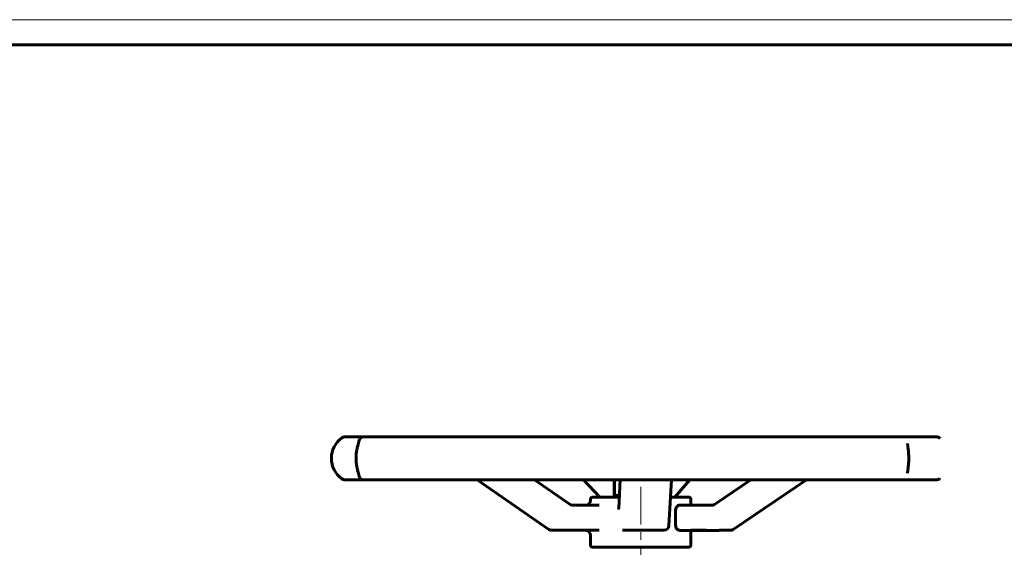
# Model space of a CAD drawing. Header units: millimetres. Extents: x 0 to 594, y 0 to 420.
# Tile 7 of 8: x 297 to 493, y 315 to 420. Entities that reach past the tile are written whole.
import ezdxf

# ---------------------------------------------------------------- set-up
doc = ezdxf.new("R2010")
doc.units = ezdxf.units.MM
for name, pattern in [('K5LT_AXLED', [12, 7.5, -1.5, 1.5, -1.5]), ('K5LT_BASIC', [0]), ('K5LT_THIN', [0])]:
    doc.linetypes.add(name, pattern=pattern)
doc.layers.add('Системный слой (1)', color=7, linetype='Continuous', true_color=0x6c6c6c)

# ---------------------------------------------------------------- blocks, each defined once
blk = doc.blocks.new('U20')
at = {"layer": 'Системный слой (1)', "color": 143, "linetype": 'K5LT_BASIC', "lineweight": 60, "true_color": 0x33acca}
for p, q in [((416.38, 325.07), (411.14, 325.07)), ((430.14, 325.07), (426.58, 325.07))]:
    blk.add_line(p, q, dxfattribs=at)
blk = doc.blocks.new('U21')
at = {"layer": 'Системный слой (1)', "color": 143, "linetype": 'K5LT_BASIC', "lineweight": 60, "true_color": 0x33acca}
for p, q in [((428.36, 318.44), (433.67, 318.44)), ((433.67, 318.44), (436.27, 318.44))]:
    blk.add_line(p, q, dxfattribs=at)
blk = doc.blocks.new('U22')
at = {"layer": 'Системный слой (1)', "color": 143, "linetype": 'K5LT_BASIC', "lineweight": 60, "true_color": 0x33acca}
for p, q in [((410.64, 324.44), (410.64, 324.57)), ((410.64, 315.57), (410.64, 317.44))]:
    blk.add_line(p, q, dxfattribs=at)
blk = doc.blocks.new('U23')
at = {"layer": 'Системный слой (1)', "color": 143, "linetype": 'K5LT_BASIC', "lineweight": 60, "true_color": 0x33acca}
for p, q in [((430.64, 323.44), (430.64, 324.57)), ((430.64, 315.57), (430.64, 318.44))]:
    blk.add_line(p, q, dxfattribs=at)
blk = doc.blocks.new('U29')
at = {"layer": 'Системный слой (1)', "color": 143, "linetype": 'K5LT_BASIC', "lineweight": 60, "true_color": 0x33acca}
for p, q in [((415.37, 325.54), (415.37, 325.28)), ((415.37, 325.28), (415.38, 325.12)), ((415.38, 325.12), (415.39, 325.07)), ((415.39, 325.07), (415.39, 325.07)), ((415.39, 325.07), (415.39, 325.07)), ((415.39, 325.07), (415.39, 325.07))]:
    blk.add_line(p, q, dxfattribs=at)
blk = doc.blocks.new('U30')
at = {"layer": 'Системный слой (1)', "color": 143, "linetype": 'K5LT_BASIC', "lineweight": 60, "true_color": 0x33acca}
for p, q in [((415.42, 325.54), (415.75, 325.43)), ((415.75, 325.43), (416.08, 325.34)), ((416.08, 325.34), (416.39, 325.26))]:
    blk.add_line(p, q, dxfattribs=at)
blk = doc.blocks.new('U38')
at = {"layer": 'Системный слой (1)', "color": 143, "linetype": 'K5LT_BASIC', "lineweight": 60, "true_color": 0x33acca}
for start, end in [(54.2735, 54.6331), (305.3669, 305.7203)]:
    blk.add_arc((477.23, 332.77), 5, start, end, dxfattribs=at)
blk = doc.blocks.new('U46')
at = {"color": 7, "linetype": 'K5LT_THIN', "lineweight": 18, "true_color": 0xffffff}
blk.add_line((0, 420), (594, 420), dxfattribs=at)
at = {"color": 143, "linetype": 'K5LT_BASIC', "lineweight": 60, "true_color": 0x33acca}
blk.add_line((20, 415), (589, 415), dxfattribs=at)

msp = doc.modelspace()

# ---------------------------------------------------------------- linework, layer by layer
at = {"layer": 'Системный слой (1)', "color": 143, "linetype": 'K5LT_BASIC', "lineweight": 60, "true_color": 0x33acca}
for p, q in [((363.4623, 337.0285), (361.7397, 337.0285)), ((365.5437, 337.0285), (363.4623, 337.0285)), ((376.5833, 337.0285), (365.5437, 337.0285)), ((381.5323, 337.0285), (376.5833, 337.0285)), ((399.7975, 337.0285), (381.5323, 337.0285)), ((406.4803, 337.0285), (399.7975, 337.0285)), ((427.7867, 337.0285), (406.4803, 337.0285)), ((434.6724, 337.0285), (427.7867, 337.0285)), ((454.139, 337.0285), (434.6724, 337.0285)), ((459.6501, 337.0285), (454.139, 337.0285)), ((472.8173, 337.0285), (459.6501, 337.0285)), ((475.6914, 337.0285), (472.8173, 337.0285)), ((473.7787, 335.7082), (473.7787, 335.713)), ((479.5428, 337.0285), (475.6914, 337.0285)), ((473.7788, 329.8202), (473.7788, 329.8242)), ((361.7397, 328.5048), (363.4623, 328.5048)), ((363.4403, 328.5048), (363.5689, 328.5048)), ((363.4623, 328.5048), (365.5504, 328.5048)), ((365.5437, 328.5048), (376.5833, 328.5048)), ((376.5833, 328.5048), (381.5323, 328.5048)), ((381.5323, 328.5048), (399.7975, 328.5048)), ((402.365, 318.6201), (388.0864, 328.5048)), ((406.6169, 323.5879), (399.5143, 328.5048)), ((399.7975, 328.5048), (406.4803, 328.5048)), ((406.4803, 328.5048), (427.7867, 328.5048)), ((412.5047, 325.0682), (409.246, 328.5048)), ((415.3655, 328.5048), (415.3655, 325.5371)), ((415.4175, 328.5048), (415.4175, 325.5371)), ((416.2584, 322.821), (416.5736, 328.5048)), ((426.2643, 319.387), (426.77, 328.5048)), ((427.4699, 325.0682), (430.4202, 328.5048)), ((427.7867, 328.5048), (434.6724, 328.5048)), ((434.6724, 328.5048), (454.139, 328.5048)), ((435.3279, 323.594), (442.59, 328.5048)), ((439.0217, 318.614), (453.6483, 328.5048)), ((454.139, 328.5048), (459.6501, 328.5048)), ((459.6501, 328.5048), (472.8173, 328.5048)), ((472.8173, 328.5048), (475.6914, 328.5048)), ((475.6914, 328.5048), (479.5428, 328.5048)), ((478.7175, 328.5048), (479.1214, 328.5048)), ((480.1216, 328.6893), (480.1216, 328.6893)), ((407.0718, 323.4423), (407.0717, 323.4423)), ((412.3888, 323.4423), (407.0718, 323.4423)), ((427.5962, 319.4423), (427.5962, 322.4423)), ((434.8397, 323.4423), (428.3562, 323.4423)), ((434.8398, 323.4423), (434.8397, 323.4423)), ((402.9342, 318.4423), (405.6791, 318.4423)), ((405.6791, 318.4423), (412.3888, 318.4423)), ((406.7696, 318.4423), (409.6439, 318.4423)), ((417.0134, 318.4423), (417.271, 318.4423)), ((417.271, 318.4423), (425.2658, 318.4423)), ((430.6413, 318.4423), (433.6678, 318.4423)), ((436.2654, 318.4423), (438.4616, 318.4423)), ((411.1413, 315.0682), (430.1413, 315.0682))]:
    msp.add_line(p, q, dxfattribs=at)
at = {"layer": 'Системный слой (1)', "color": 30, "linetype": 'K5LT_AXLED', "lineweight": 18, "true_color": 0xff8000}
msp.add_line((420.6413, 327.0682), (420.6413, 299.0521), dxfattribs=at)
at = {"layer": 'Системный слой (1)', "color": 143, "linetype": 'K5LT_BASIC', "lineweight": 60, "true_color": 0x33acca}
for centre, radius, start, end in [((364.055, 332.7666), 5, 125.366935, 234.633065), ((361.7397, 336.0285), 1, 90, 125.366935), ((365.5437, 336.0285), 1, 90, 173.650937), ((479.5428, 336.0285), 1, 54.633065, 90), ((365.5437, 329.5048), 1, 186.349613, 270), ((361.7397, 329.5048), 1, 234.633065, 270), ((479.5428, 329.5048), 1, 270, 305.366935), ((409.6413, 324.4423), 1, 270, 0), ((411.1413, 324.5682), 0.5, 90, 180), ((430.1413, 324.5682), 0.5, 0, 90), ((402.9342, 319.4423), 1, 235.297417, 270), ((409.6413, 317.4423), 1, 0, 90), ((425.2658, 319.4423), 1, 270, 356.818187), ((438.4616, 319.4423), 1, 270, 304.065254), ((411.1413, 315.5682), 0.5, 180, 270), ((430.1413, 315.5682), 0.5, 270, 0)]:
    msp.add_arc(centre, radius, start, end, dxfattribs=at)
for centre, major_axis, ratio, start_param, end_param in [((362.1773, 336.0285), (0, 1), 0.99257135, 0, 0.00344943), ((365.5437, 336.0285), (-0.9917, 0.1289), 0.96372127, 0.00800853, 0.06622562), ((479.5428, 336.0285), (0, 1), 0.9999997, 5.66591585, 6.28318531), ((365.5437, 329.5048), (0.9917, 0.1289), 0.96372127, 3.07537998, 3.13354987), ((479.5428, 329.5048), (0, -1), 0.9999997, 0, 0.61726946), ((402.9342, 319.4423), (-0.5692, -0.8222), 0.28764984, 6.28314296, 6.28318531), ((425.2658, 319.4423), (0.9985, -0.0554), 0.83780389, 6.28313182, 6.28318531), ((438.4616, 319.4423), (-0.5602, 0.8284), 0.23014144, 3.14158875, 3.14159265)]:
    msp.add_ellipse(centre, major_axis=major_axis, ratio=ratio, start_param=start_param, end_param=end_param, dxfattribs=at)
for points, knots in [([(364.5516, 329.3836), (364.5515, 329.3842), (364.5513, 329.3854), (364.5508, 329.3886), (364.5506, 329.3895), (364.5503, 329.3916), (364.5501, 329.393), (364.5496, 329.3955), (364.5493, 329.3971), (364.5471, 329.4085), (364.5444, 329.4219), (364.5348, 329.4631), (364.5272, 329.4932), (364.5093, 329.56), (364.498, 329.6005), (364.4707, 329.6959), (364.4542, 329.7523), (364.4172, 329.8785), (364.3971, 329.9474), (364.3472, 330.1225), (364.3168, 330.233), (364.2576, 330.4639), (364.2287, 330.5833), (364.1793, 330.8069), (364.1584, 330.9081), (364.1131, 331.1465), (364.0895, 331.2854), (364.048, 331.5684), (364.0301, 331.7125), (364.0018, 331.9982), (363.9914, 332.1387), (363.9767, 332.4255), (363.9726, 332.572), (363.9709, 332.8698), (363.9736, 333.02), (363.9851, 333.2996), (363.9932, 333.4295), (364.0158, 333.6954), (364.0306, 333.8306), (364.0652, 334.0938), (364.0848, 334.2219), (364.1299, 334.4832), (364.1555, 334.6149), (364.2069, 334.8556), (364.2324, 334.9657), (364.286, 335.1835), (364.3143, 335.2906), (364.3714, 335.4974), (364.3998, 335.5956), (364.4466, 335.7554), (364.4657, 335.8202), (364.4987, 335.9353), (364.5126, 335.985), (364.5282, 336.0445), (364.5323, 336.0607), (364.5382, 336.0849), (364.5403, 336.0938), (364.5425, 336.1035), (364.5429, 336.1055), (364.5438, 336.1092), (364.5442, 336.111), (364.5453, 336.1162), (364.546, 336.1195), (364.5479, 336.1286), (364.5489, 336.1337), (364.5497, 336.1382), (364.5498, 336.1388), (364.55, 336.1399), (364.5503, 336.1419), (364.5509, 336.1453), (364.5514, 336.1485), (364.5515, 336.1495), (364.5515, 336.1496), (364.5516, 336.1497)], [0, 0, 0, 0, 0.2803617, 0.2803617, 0.3680577, 0.3680577, 0.46205228, 0.46205228, 0.5607234, 0.5607234, 1.12144681, 1.12144681, 1.85417698, 1.85417698, 2.58690716, 2.58690716, 3.42963831, 3.42963831, 4.27236947, 4.27236947, 5.41857207, 5.41857207, 6.49683267, 6.49683267, 7.32761236, 7.32761236, 8.38573097, 8.38573097, 9.42363766, 9.42363766, 10.39614212, 10.39614212, 11.38977011, 11.38977011, 12.40782197, 12.40782197, 13.30099996, 13.30099996, 14.26012474, 14.26012474, 15.21321479, 15.21321479, 16.26303941, 16.26303941, 17.22511989, 17.22511989, 18.2785473, 18.2785473, 19.41244885, 19.41244885, 20.34829243, 20.34829243, 21.284136, 21.284136, 21.69228521, 21.69228521, 21.96423672, 21.96423672, 22.03222459, 22.03222459, 22.10021247, 22.10021247, 22.23618822, 22.23618822, 22.50813972, 22.50813972, 22.53755553, 22.53755553, 22.63180025, 22.63180025, 22.93716765, 22.93716765, 22.99974776, 22.99974776, 22.99974776, 22.99974776]), ([(473.7787, 335.7082), (473.7787, 335.6762), (473.78, 335.639), (473.7862, 335.5442), (473.7915, 335.4856), (473.8057, 335.3508), (473.8147, 335.2743), (473.8353, 335.1072), (473.8468, 335.0165), (473.8718, 334.8172), (473.8853, 334.7078), (473.9126, 334.4739), (473.9263, 334.3498), (473.95, 334.1115), (473.9602, 333.9985), (473.9794, 333.7553), (473.9881, 333.6254), (474.0017, 333.361), (474.0066, 333.2265), (474.0129, 332.9485), (474.014, 332.806), (474.0123, 332.5533), (474.0104, 332.443), (474.0031, 332.1941), (473.997, 332.057), (473.9821, 331.8083), (473.9739, 331.696), (473.9536, 331.4534), (473.9412, 331.3249), (473.9147, 331.0739), (473.9005, 330.9516), (473.8728, 330.7222), (473.8593, 330.6154), (473.8344, 330.4172), (473.8229, 330.3258), (473.8085, 330.2041), (473.8044, 330.1673), (473.7966, 330.0957), (473.7932, 330.0609), (473.7895, 330.0206), (473.7888, 330.0125), (473.7869, 329.9905), (473.7858, 329.977), (473.7846, 329.9608), (473.7844, 329.9576), (473.7839, 329.9513), (473.7837, 329.9482), (473.7827, 329.9324), (473.7819, 329.9203), (473.7807, 329.8973), (473.7802, 329.8864), (473.7791, 329.8566), (473.7788, 329.8396), (473.7788, 329.8242)], [0, 0, 0, 0, 1.39295647, 1.39295647, 2.84010309, 2.84010309, 4.32143223, 4.32143223, 5.80276136, 5.80276136, 7.36481343, 7.36481343, 8.96361797, 8.96361797, 10.32565269, 10.32565269, 11.81541041, 11.81541041, 13.30516813, 13.30516813, 14.86715213, 14.86715213, 16.07874108, 16.07874108, 17.60982657, 17.60982657, 18.9105426, 18.9105426, 20.48162754, 20.48162754, 22.1004487, 22.1004487, 23.68913758, 23.68913758, 25.27528781, 25.27528781, 26.01563128, 26.01563128, 26.80638591, 26.80638591, 27.00998232, 27.00998232, 27.37307555, 27.37307555, 27.46384886, 27.46384886, 27.55462217, 27.55462217, 27.92683863, 27.92683863, 28.2990551, 28.2990551, 29, 29, 29, 29]), ([(480.1953, 328.7427), (480.1778, 328.7297), (480.1604, 328.7171), (480.136, 328.6996), (480.1288, 328.6944), (480.1216, 328.6893)], [-5.8400949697, -5.8400949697, -5.8400949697, -5.8400949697, -5.8182031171, -5.8182031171, -5.8089731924, -5.8089731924, -5.8089731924, -5.8089731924]), ([(406.6169, 323.5879), (406.6176, 323.5873), (406.6183, 323.5868), (406.6203, 323.5855), (406.6215, 323.5846), (406.625, 323.5823), (406.6272, 323.5808), (406.6337, 323.5765), (406.6379, 323.5737), (406.6503, 323.5657), (406.6586, 323.5606), (406.6826, 323.5464), (406.6984, 323.5377), (406.7423, 323.5153), (406.7707, 323.5028), (406.8278, 323.4814), (406.8565, 323.4725), (406.9142, 323.4581), (406.9431, 323.4527), (407.0053, 323.4445), (407.0386, 323.4445), (407.0718, 323.4423), (407.0718, 323.4423), (407.0718, 323.4423)], [0, 0, 0, 0, 0.07310667, 0.07310667, 0.19495111, 0.19495111, 0.41427111, 0.41427111, 0.82854222, 0.82854222, 1.63271555, 1.63271555, 3.1435516, 3.1435516, 5.78644515, 5.78644515, 8.41084857, 8.41084857, 11.02174318, 11.02174318, 13.99952366, 13.99952366, 14, 14, 14, 14]), ([(435.3279, 323.594), (435.3272, 323.5935), (435.3264, 323.593), (435.3243, 323.5916), (435.3229, 323.5907), (435.3193, 323.5882), (435.3169, 323.5867), (435.31, 323.5822), (435.3055, 323.5793), (435.2921, 323.571), (435.2833, 323.5656), (435.2575, 323.5507), (435.2405, 323.5415), (435.1927, 323.5178), (435.1614, 323.5045), (435.0983, 323.4818), (435.0663, 323.4724), (435.0019, 323.4573), (434.9695, 323.4517), (434.9047, 323.4442), (434.8722, 323.4442), (434.8397, 323.4423), (434.8397, 323.4423), (434.8397, 323.4423)], [0, 0, 0, 0, 0.0742477, 0.0742477, 0.19799386, 0.19799386, 0.42073696, 0.42073696, 0.84147391, 0.84147391, 1.65819859, 1.65819859, 3.19262075, 3.19262075, 5.91549676, 5.91549676, 8.62352031, 8.62352031, 11.32090667, 11.32090667, 13.99954529, 13.99954529, 14, 14, 14, 14]), ([(416.2454, 322.646), (416.2459, 322.6496), (416.2464, 322.6542), (416.2478, 322.6684), (416.2486, 322.6777), (416.2504, 322.6988), (416.2514, 322.7109), (416.2533, 322.7378), (416.2543, 322.7527), (416.2563, 322.785), (416.2574, 322.8025), (416.2584, 322.821)], [0, 0, 0, 0, 1, 1, 2, 2, 2.98659285, 2.98659285, 3.98659285, 3.98659285, 5, 5, 5, 5]), ([(427.5962, 322.4423), (427.5962, 322.5718), (427.6185, 322.7078), (427.7034, 322.9538), (427.7656, 323.0638), (427.9042, 323.2398), (427.9912, 323.3163), (428.1738, 323.4176), (428.2694, 323.4423), (428.3562, 323.4423)], [0.631412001, 0.631412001, 0.631412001, 0.631412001, 0.709086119, 0.709086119, 0.786760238, 0.786760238, 0.868706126, 0.868706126, 0.950652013, 0.950652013, 0.950652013, 0.950652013]), ([(428.3562, 318.4423), (428.2669, 318.4423), (428.1687, 318.4686), (427.9816, 318.5753), (427.8928, 318.6558), (427.7566, 318.836), (427.6976, 318.9442), (427.6172, 319.1845), (427.5962, 319.3168), (427.5962, 319.4423)], [0.312204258, 0.312204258, 0.312204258, 0.312204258, 0.396494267, 0.396494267, 0.480784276, 0.480784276, 0.556098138, 0.556098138, 0.631412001, 0.631412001, 0.631412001, 0.631412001])]:
    msp.add_open_spline(points, degree=3, knots=knots, dxfattribs=at)
msp.add_open_spline([(480.1216, 336.8439), (480.1522, 336.8223), (480.1833, 336.7996), (480.215, 336.776)], degree=3, dxfattribs=at)
msp.add_rational_spline([(415.3915, 325.0682), (415.4035, 325.0682), (415.4175, 325.5371)], [1, 1.0379548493, 1], degree=2, dxfattribs=at)

# ---------------------------------------------------------------- block references
msp.add_blockref('U46', (0, 0))
at = {"layer": 'Системный слой (1)'}
for name in ['U38', 'U29', 'U30', 'U22', 'U20', 'U23', 'U21']:
    msp.add_blockref(name, (0, 0), dxfattribs=at)

doc.saveas('drawing.dxf')
